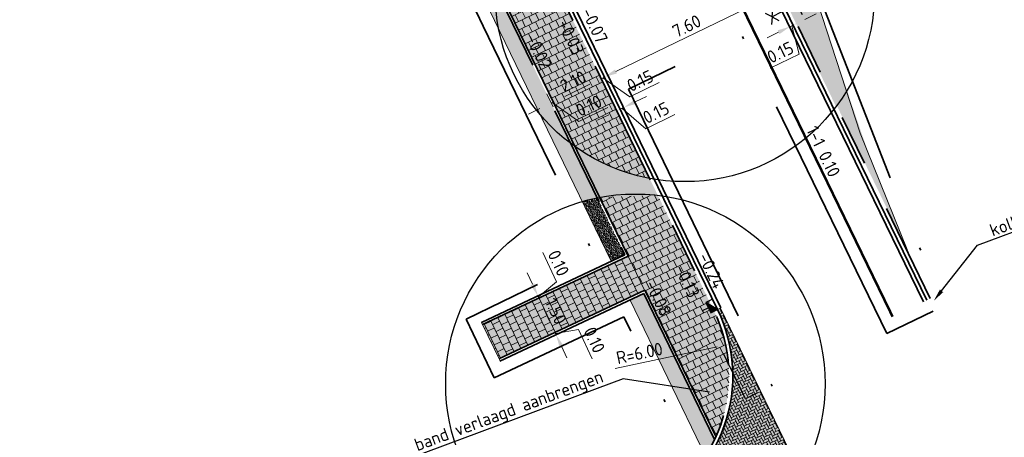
# Model space of a CAD drawing. Header units: metres. Extents: x 132493 to 134960, y 502695 to 503907.
# Tile 2 of 144: x 132514 to 132553, y 502718 to 502734. Entities that reach past the tile are written whole.
import ezdxf
from ezdxf import colors
from ezdxf.entities.mleader import LeaderData, LeaderLine
from ezdxf.enums import TextEntityAlignment as Align
from ezdxf.math import Vec2, Vec3

# ---------------------------------------------------------------- set-up
doc = ezdxf.new("R2010")
doc.units = ezdxf.units.M
for name, pattern in [('RI-HWA_KOLKAANSLUITING', [4.3, 2.5, -1.8]), ('VH-OPSLUITBAND_100X200', [16, 8, -2, 4, -2]), ('VH-TROTTOIRBAND_130-150', [15, 5, -2, 2, -2, 2, -2]), ('VW-1-1_STREEP', [2, 1, -1]), ('XX-PROJECTGRENS', [18, 12, -3, 0, -3])]:
    doc.linetypes.add(name, pattern=pattern)
doc.layers.get('Defpoints').update_dxf_attribs({"color": 3})
for name, color, linetype, lineweight, plot in [('ARC-hoev-bss-kf-ev-grijs-nieuw', 253, 'Continuous', 18, False), ('ARC-hoev-btt-300x300x45-grijs-nieuw', 8, 'Continuous', 18, False), ('ARC-hoev-gras zaaien', 73, 'Continuous', 35, False)]:
    doc.layers.add(name, color=color, linetype=linetype, lineweight=lineweight, plot=plot)
for name, color, linetype, lineweight in [('N-WE-AM-M-200', 7, 'Continuous', 18), ('N-WE-GR-GRAS-A-200', 81, 'Continuous', 18), ('N-WE-IE-MEUBILAIR_WEGMEUBILAIR-S', 7, 'Continuous', 25), ('N-WE-KG-GRENS_WERKGRENS-G', 5, 'XX-PROJECTGRENS', 35), ('N-WE-RI-HWA_KOLKAANSLUITING_PVC_125-G', 160, 'RI-HWA_KOLKAANSLUITING', 25), ('N-WE-RI-KOLK-S', 150, 'Continuous', 25), ('N-WE-VH-GOOT_TEGEL-G', 170, 'Continuous', 35), ('N-WE-VH-KANTOPSLUITING_OPSLUITBAND_100X200-G', 150, 'VH-OPSLUITBAND_100X200', 35), ('N-WE-VH-KANTOPSLUITING_TROTTOIRBAND_130 150-G', 210, 'VH-TROTTOIRBAND_130-150', 35), ('N-WE-VH-KANTOPSLUITING_VOORKANTBAND-G', 7, 'Continuous', 35), ('N-WE-VH-KANTVERHARDING-G', 2, 'Continuous', 18), ('N-WE-VH-VERHARDING_TEGEL-A-200-dik 45', 251, 'Continuous', 18), ('N-WE-VW-MARKERING-T25', 7, 'Continuous', 25), ('N-WE-VW-MARKERING_LANGS_STREEP_11_010-G', 7, 'VW-1-1_STREEP', 13), ('N02-WE-VH-VERHARDING_BETONSTRAATSTEEN_ELLEBOOG-A', 251, 'Continuous', 18), ('X-XX-AL-AANPIJLING-T25', 7, 'Continuous', 25), ('X-XX-AL-DETAIL1-M', 7, 'Continuous', 18), ('X-XX-AL-DETAIL1-T25', 7, 'Continuous', 25)]:
    doc.layers.add(name, color=color, linetype=linetype, lineweight=lineweight)
doc.styles.add('NLCS-ISO', font='NLCS-ISO.ttf')
doc.styles.add('NLCS-ISO-M200-T25', font='NLCS-ISO.ttf', dxfattribs={"height": 0.5})
doc.dimstyles.new('NLCS-M200-T25-PIJL_L2_H1', dxfattribs={"dimscale": 0.2, "dimtxt": 2.5, "dimasz": 2.5, "dimexe": 2, "dimexo": 2, "dimgap": 0.7, "dimtad": 1, "dimzin": 0, "dimdsep": 46, "dimtxsty": 'NLCS-ISO-M200-T25', "dimcen": 0, "dimdle": 2, "dimclrd": 256, "dimclre": 256, "dimclrt": 256, "dimadec": 1, "dimazin": 0, "dimtfac": 1, "dimtdec": 3, "dimtofl": 0, "dimtmove": 0, "dimatfit": 3, "dimfxl": 2, "dimfxlon": 1, "dimtfillclr": 256, "dimtolj": 1, "dimtzin": 0, "dimlwd": -1, "dimlwe": -1, "dimarcsym": 0})

# ---------------------------------------------------------------- blocks, each defined once
blk = doc.blocks.new('*D214')
at = {"layer": 'Defpoints', "color": 0, "transparency": 16777216}
for p in [(132535.7083124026, 502735.6595306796), (132544.2902640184, 502735.3874138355), (132544.4949701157, 502734.9661336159)]:
    blk.add_point(p, dxfattribs=at)
at = {"layer": 'X-XX-AL-DETAIL1-M', "transparency": 16777216}
for p, q in [((132544.3201502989, 502735.3259085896), (132544.1154442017, 502735.7471888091)), ((132537.9042582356, 502732.2843620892), (132543.8405453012, 502735.1688890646)), ((132537.2797197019, 502732.425612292), (132537.6293593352, 502731.7060623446))]:
    blk.add_line(p, q, dxfattribs=at)
for points in [[(132543.8041245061, 502735.243842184), (132543.8769660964, 502735.0939359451), (132544.2902640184, 502735.3874138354)], [(132537.8678374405, 502732.3593152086), (132537.9406790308, 502732.2094089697), (132537.4545395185, 502732.0658373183)]]:
    blk.add_solid(points, dxfattribs=at)
at = {"layer": 'X-XX-AL-DETAIL1-M', "transparency": 16777216, "insert": (132540.7019524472, 502734.0774061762), "char_height": 0.5, "attachment_point": 5, "rotation": 25.91578127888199, "style": 'NLCS-ISO-M200-T25'}
blk.add_mtext('\\A1;7.60', dxfattribs=at)
blk = doc.blocks.new('N-SIE-WEG_LICHTMAST_1UITHOUDER-SO')
h = blk.add_hatch(color=256)
edge = h.paths.add_edge_path()
edge.add_arc((-0.0004327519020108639, 6.571428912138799e-05), 1.500000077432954, 0, 360)
for p, q in [((0, -2.420000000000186), (0, 2.330000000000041)), ((-5.500000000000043, 0), (-6.338789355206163, 1.24355635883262)), ((-5.500000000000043, 0), (-6.338789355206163, -1.24355635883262)), ((-5.500000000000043, 0), (-4.661210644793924, 1.24355635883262)), ((-1.499999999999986, 0), (-5.500000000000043, 0)), ((-5.500000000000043, 0), (-4.661210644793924, -1.24355635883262)), ((0, 0), (-1.494999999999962, 0)), ((0, 0), (2.515000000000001, 0))]:
    blk.add_line(p, q)
blk.add_circle((-0.0004327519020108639, 6.571428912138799e-05), 1.500000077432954)
at = {"style": 'NLCS-ISO'}
blk.add_attdef('TYPE', text='', height=1.8, dxfattribs=at).set_placement((0, 2.330000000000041), align=Align.BOTTOM_CENTER)
blk = doc.blocks.new('N-SRI-KOLK_TROTTOIR-SO')
blk.add_hatch(color=256).paths.add_polyline_path([(1.125000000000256, 1.499999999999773), (-1.124999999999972, 1.499999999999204), (-1.124999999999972, 5.684341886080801e-13)])
blk.add_line((-1.124999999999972, 0), (1.124999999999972, 1.499999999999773))
at = {"flags": 128}
blk.add_lwpolyline([(-1.124999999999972, 0), (1.124999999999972, 0), (1.124999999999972, 1.499999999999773), (-1.124999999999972, 1.499999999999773)], close=True, dxfattribs=at)
blk = doc.blocks.new('*D454')
at = {"layer": 'Defpoints', "color": 0, "transparency": 16777216}
for p in [(132542.3919569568, 502721.5064904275), (132536.5248447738, 502720.2507059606)]:
    blk.add_point(p, dxfattribs=at)
at = {"layer": 'N-WE-AM-M-200', "transparency": 16777216}
blk.add_line((132537.8750425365, 502720.5396994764), (132541.9030309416, 502721.4018417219), dxfattribs=at)
blk.add_solid([(132541.8855894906, 502721.4833293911), (132541.9204723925, 502721.3203540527), (132542.3919569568, 502721.5064904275)], dxfattribs=at)
at = {"layer": 'N-WE-AM-M-200', "transparency": 16777216, "insert": (132538.8348289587, 502721.1439635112), "char_height": 0.5, "attachment_point": 5, "rotation": 12.081181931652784, "style": 'NLCS-ISO-M200-T25'}
blk.add_mtext('\\A1;R=6.00', dxfattribs=at)
blk = doc.blocks.new('*D455')
at = {"layer": 'Defpoints', "color": 0, "transparency": 16777216}
for p in [(132534.2471277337, 502733.5184557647), (132537.3221680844, 502731.9950440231), (132537.5268741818, 502731.5737638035)]:
    blk.add_point(p, dxfattribs=at)
at = {"layer": 'X-XX-AL-DETAIL1-M', "transparency": 16777216}
for p, q in [((132537.352054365, 502731.9335387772), (132537.1473482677, 502732.3548189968)), ((132535.8830681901, 502731.2957647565), (132536.8724493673, 502731.7765192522)), ((132535.2585296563, 502731.4370149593), (132535.6081692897, 502730.7174650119))]:
    blk.add_line(p, q, dxfattribs=at)
for points in [[(132536.8360285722, 502731.8514723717), (132536.9088701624, 502731.7015661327), (132537.3221680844, 502731.9950440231)], [(132535.8466473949, 502731.370717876), (132535.9194889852, 502731.220811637), (132535.433349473, 502731.0772399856)]]:
    blk.add_solid(points, dxfattribs=at)
at = {"layer": 'X-XX-AL-DETAIL1-M', "transparency": 16777216, "insert": (132536.2073094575, 502731.8869226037), "char_height": 0.5, "attachment_point": 5, "rotation": 25.91578127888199, "style": 'NLCS-ISO-M200-T25'}
blk.add_mtext('\\A1;2.10', dxfattribs=at)
blk = doc.blocks.new('*D456')
at = {"layer": 'Defpoints', "color": 0, "transparency": 16777216}
for p in [(132537.4570836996, 502732.0606014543), (132537.6617897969, 502731.6393212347), (132537.5673396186, 502731.482910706)]:
    blk.add_point(p, dxfattribs=at)
at = {"layer": 'X-XX-AL-DETAIL1-M', "transparency": 16777216}
for p, q in [((132537.3925198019, 502731.8426856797), (132537.1443700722, 502732.3533718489)), ((132537.4869699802, 502731.9990962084), (132537.2822638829, 502732.4203764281)), ((132537.9068024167, 502732.2791262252), (132538.3565211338, 502732.4976509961)), ((132537.3191898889, 502731.9935968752), (132537.4570836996, 502732.0606014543)), ((132537.3881367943, 502732.0270991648), (132538.4557344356, 502731.2819357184)), ((132536.8694711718, 502731.7750721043), (132536.4197524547, 502731.5565473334)), ((132538.4557344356, 502731.2819357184), (132539.6070143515, 502731.8413591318))]:
    blk.add_line(p, q, dxfattribs=at)
for points in [[(132537.8703816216, 502732.3540793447), (132537.9432232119, 502732.2041731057), (132537.4570836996, 502732.0606014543)], [(132536.8330503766, 502731.8500252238), (132536.9058919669, 502731.7001189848), (132537.3191898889, 502731.9935968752)]]:
    blk.add_solid(points, dxfattribs=at)
at = {"layer": 'X-XX-AL-DETAIL1-M', "transparency": 16777216, "insert": (132538.8609250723, 502731.9124280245), "char_height": 0.5, "attachment_point": 5, "rotation": 25.91578127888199, "style": 'NLCS-ISO-M200-T25'}
blk.add_mtext('\\A1;0.15', dxfattribs=at)
blk = doc.blocks.new('*D457')
at = {"layer": 'Defpoints', "color": 0, "transparency": 16777216}
for p in [(132535.4333494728, 502731.0772399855), (132535.5915554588, 502730.5228488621), (132535.63805557, 502730.655959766)]:
    blk.add_point(p, dxfattribs=at)
at = {"layer": 'X-XX-AL-DETAIL1-M', "transparency": 16777216}
for p, q in [((132535.4167356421, 502730.8826238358), (132535.1685859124, 502731.3933100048)), ((132535.4632357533, 502731.0157347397), (132535.2585296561, 502731.4370149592)), ((132535.8830681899, 502731.2957647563), (132536.332786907, 502731.5142895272)), ((132534.8936870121, 502730.8150102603), (132534.4439682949, 502730.5964854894)), ((132535.3434057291, 502731.0335350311), (132535.4333494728, 502731.0772399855)), ((132535.388377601, 502731.0553875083), (132536.4320002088, 502730.2985742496)), ((132536.4320002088, 502730.2985742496), (132537.5832801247, 502730.8579976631))]:
    blk.add_line(p, q, dxfattribs=at)
for points in [[(132535.8466473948, 502731.3707178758), (132535.9194889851, 502731.2208116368), (132535.4333494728, 502731.0772399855)], [(132534.8572662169, 502730.8899633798), (132534.9301078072, 502730.7400571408), (132535.3434057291, 502731.0335350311)]]:
    blk.add_solid(points, dxfattribs=at)
at = {"layer": 'X-XX-AL-DETAIL1-M', "transparency": 16777216, "insert": (132536.8371908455, 502730.9290665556), "char_height": 0.5, "attachment_point": 5, "rotation": 25.91578127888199, "style": 'NLCS-ISO-M200-T25'}
blk.add_mtext('\\A1;0.10', dxfattribs=at)
blk = doc.blocks.new('*D458')
at = {"layer": 'Defpoints', "color": 0, "transparency": 16777216}
for p in [(132538.2119716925, 502730.8588526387), (132538.4166777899, 502730.4375724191), (132538.3222276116, 502730.2811618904)]:
    blk.add_point(p, dxfattribs=at)
at = {"layer": 'X-XX-AL-DETAIL1-M', "transparency": 16777216}
for p, q in [((132538.2418579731, 502730.7973473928), (132538.0371518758, 502731.2186276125)), ((132538.6616904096, 502731.0773774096), (132539.1114091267, 502731.2959021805)), ((132538.1474077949, 502730.6409368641), (132537.8992580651, 502731.1516230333)), ((132538.0740778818, 502730.7918480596), (132538.2119716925, 502730.8588526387)), ((132538.1430247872, 502730.8253503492), (132539.0847011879, 502730.0189999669)), ((132537.6243591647, 502730.5733232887), (132537.1746404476, 502730.3547985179)), ((132539.0847011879, 502730.0189999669), (132540.2359811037, 502730.5784233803))]:
    blk.add_line(p, q, dxfattribs=at)
for points in [[(132537.5879383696, 502730.6482764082), (132537.6607799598, 502730.4983701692), (132538.0740778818, 502730.7918480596)], [(132538.6252696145, 502731.1523305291), (132538.6981112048, 502731.0024242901), (132538.2119716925, 502730.8588526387)]]:
    blk.add_solid(points, dxfattribs=at)
at = {"layer": 'X-XX-AL-DETAIL1-M', "transparency": 16777216, "insert": (132539.4898918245, 502730.649492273), "char_height": 0.5, "attachment_point": 5, "rotation": 25.91578127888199, "style": 'NLCS-ISO-M200-T25'}
blk.add_mtext('\\A1;0.15', dxfattribs=at)
blk = doc.blocks.new('*D459')
at = {"layer": 'Defpoints', "color": 0, "transparency": 16777216}
for p in [(132544.920366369, 502734.1185577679), (132545.0306222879, 502733.5408670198), (132545.1250724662, 502733.6972775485)]:
    blk.add_point(p, dxfattribs=at)
at = {"layer": 'X-XX-AL-DETAIL1-M', "transparency": 16777216}
for p, q in [((132544.8558024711, 502733.9006419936), (132544.6076527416, 502734.4113281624)), ((132544.9502526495, 502734.0570525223), (132544.7455465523, 502734.4783327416)), ((132545.3700850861, 502734.3370825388), (132545.8198038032, 502734.5556073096)), ((132544.7824725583, 502734.0515531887), (132544.920366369, 502734.1185577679)), ((132544.8514194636, 502734.0850554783), (132545.1498672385, 502732.9661510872)), ((132544.3327538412, 502733.8330284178), (132543.883035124, 502733.614503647)), ((132545.1498672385, 502732.9661510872), (132543.9985873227, 502732.4067276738))]:
    blk.add_line(p, q, dxfattribs=at)
for points in [[(132545.333664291, 502734.4120356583), (132545.4065058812, 502734.2621294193), (132544.920366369, 502734.1185577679)], [(132544.296333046, 502733.9079815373), (132544.3691746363, 502733.7580752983), (132544.7824725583, 502734.0515531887)]]:
    blk.add_solid(points, dxfattribs=at)
at = {"layer": 'X-XX-AL-DETAIL1-M', "transparency": 16777216, "insert": (132544.4037779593, 502733.0372199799), "char_height": 0.5, "attachment_point": 5, "rotation": 25.91578127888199, "style": 'NLCS-ISO-M200-T25'}
blk.add_mtext('\\A1;0.15', dxfattribs=at)
blk = doc.blocks.new('*D460')
at = {"layer": 'Defpoints', "color": 0, "transparency": 16777216}
for p in [(132533.9675173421, 502722.9064960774), (132535.4974158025, 502721.9620842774), (132534.5170322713, 502721.5040159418)]:
    blk.add_point(p, dxfattribs=at)
at = {"layer": 'X-XX-AL-DETAIL1-M', "transparency": 16777216}
for p, q in [((132534.4986882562, 502723.1546770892), (132535.223477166, 502723.4933229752)), ((132535.0727363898, 502722.8710069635), (132535.2857621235, 502722.4150773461)), ((132535.1350213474, 502721.7927613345), (132535.8598102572, 502722.1314072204))]:
    blk.add_line(p, q, dxfattribs=at)
for points in [[(132535.1482352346, 502722.9062825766), (132534.9972375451, 502722.8357313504), (132534.8610827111, 502723.3240000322)], [(132535.3612609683, 502722.4503529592), (132535.2102632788, 502722.379801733), (132535.4974158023, 502721.9620842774)]]:
    blk.add_solid(points, dxfattribs=at)
at = {"layer": 'X-XX-AL-DETAIL1-M', "transparency": 16777216, "insert": (132535.5325838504, 502722.8081320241), "char_height": 0.5, "attachment_point": 5, "rotation": 295.04357160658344, "style": 'NLCS-ISO-M200-T25'}
blk.add_mtext('\\A1;1.50', dxfattribs=at)
blk = doc.blocks.new('*D461')
at = {"layer": 'Defpoints', "color": 0, "transparency": 16777216}
for p in [(132535.5392645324, 502721.8712443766), (132534.601993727, 502721.5472812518), (132534.5550896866, 502721.4114046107)]:
    blk.add_point(p, dxfattribs=at)
at = {"layer": 'X-XX-AL-DETAIL1-M', "transparency": 16777216}
for p, q in [((132535.2839054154, 502722.4177782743), (132535.0722517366, 502722.870771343)), ((132535.1331646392, 502721.7954622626), (132535.8579535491, 502722.1341081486)), ((132535.1768700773, 502721.7019214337), (132535.9016589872, 502722.0405673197)), ((132535.4955590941, 502721.9647852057), (132535.5392645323, 502721.8712443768)), ((132535.5174118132, 502721.9180147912), (132536.429419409, 502722.0847768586)), ((132536.429419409, 502722.0847768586), (132536.9712528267, 502720.9251146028)), ((132535.750918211, 502721.418251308), (132535.9625718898, 502720.9652582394))]:
    blk.add_line(p, q, dxfattribs=at)
for points in [[(132535.3594042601, 502722.4530538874), (132535.2084065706, 502722.3825026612), (132535.4955590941, 502721.9647852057)], [(132535.8264170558, 502721.4535269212), (132535.6754193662, 502721.382975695), (132535.5392645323, 502721.8712443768)]]:
    blk.add_solid(points, dxfattribs=at)
at = {"layer": 'X-XX-AL-DETAIL1-M', "transparency": 16777216, "insert": (132537.0536707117, 502721.6700356), "char_height": 0.5, "attachment_point": 5, "rotation": 295.04357160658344, "style": 'NLCS-ISO-M200-T25'}
blk.add_mtext('\\A1;0.10', dxfattribs=at)
blk = doc.blocks.new('*D462')
at = {"layer": 'Defpoints', "color": 0, "transparency": 16777216}
for p in [(132533.9238119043, 502723.0000369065), (132534.8610827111, 502723.324000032), (132533.8769078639, 502722.8641602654)]:
    blk.add_point(p, dxfattribs=at)
at = {"layer": 'X-XX-AL-DETAIL1-M', "transparency": 16777216}
for p, q in [((132535.5530470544, 502723.961711), (132535.0112136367, 502725.1213732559)), ((132534.605723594, 502723.8705339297), (132534.3940699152, 502724.3235269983)), ((132534.8392299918, 502723.3707704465), (132535.5530470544, 502723.961711)), ((132534.4549828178, 502723.248217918), (132535.1797717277, 502723.586863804)), ((132534.498688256, 502723.1546770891), (132535.2234771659, 502723.4933229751)), ((132534.8173772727, 502723.4175408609), (132534.8610827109, 502723.324000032)), ((132535.0727363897, 502722.8710069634), (132535.2843900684, 502722.4180138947))]:
    blk.add_line(p, q, dxfattribs=at)
for points in [[(132534.6812224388, 502723.9058095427), (132534.5302247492, 502723.8352583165), (132534.8173772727, 502723.4175408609)], [(132535.1482352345, 502722.9062825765), (132534.9972375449, 502722.8357313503), (132534.8610827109, 502723.324000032)]]:
    blk.add_solid(points, dxfattribs=at)
at = {"layer": 'X-XX-AL-DETAIL1-M', "transparency": 16777216, "insert": (132535.6354649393, 502724.7066319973), "char_height": 0.5, "attachment_point": 5, "rotation": 295.04357160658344, "style": 'NLCS-ISO-M200-T25'}
blk.add_mtext('\\A1;0.10', dxfattribs=at)

msp = doc.modelspace()

# ---------------------------------------------------------------- hatches: boundary and pattern name
at = {"layer": 'ARC-hoev-bss-kf-ev-grijs-nieuw', "transparency": 33554636}
h = msp.add_hatch(color=256, dxfattribs=at)
h.dxf.hatch_style = 1
edge = h.paths.add_edge_path()
edge.add_arc((132536.5248447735, 502720.2507059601), 6.000000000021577, 295.5223095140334, 385.9157812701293)
edge.add_line((132541.9214693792, 502722.8730032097), (132542.0345465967, 502722.9279490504))
edge.add_line((132542.0345465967, 502722.9279490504), (132544.9511876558, 502716.9047996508))
edge.add_line((132544.9511876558, 502716.9047996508), (132539.3900804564, 502714.2496290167))
edge.add_line((132539.3900804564, 502714.2496290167), (132539.1100198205, 502714.8362004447))
at = {"layer": 'ARC-hoev-btt-300x300x45-grijs-nieuw', "transparency": 33554687}
h = msp.add_hatch(color=256, dxfattribs=at)
h.dxf.hatch_style = 1
edge = h.paths.add_edge_path()
edge.add_line((132539.034935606, 502723.6314088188), (132533.2904565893, 502720.9178921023))
edge.add_line((132533.2904565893, 502720.9178921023), (132532.6314509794, 502722.2741097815))
edge.add_line((132532.6314509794, 502722.2741097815), (132538.392699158, 502724.9869695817))
edge.add_line((132538.392699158, 502724.9869695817), (132530.1015563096, 502742.0499419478))
edge.add_arc((132528.302681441, 502741.1758428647), 1.999999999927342, 25.91578126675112, 110.4665134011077)
edge.add_line((132527.6033616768, 502743.0495962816), (132517.620876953, 502739.3082493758))
edge.add_line((132517.620876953, 502739.3082493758), (132516.8814489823, 502741.2894684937))
edge.add_line((132516.8814489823, 502741.2894684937), (132521.0091160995, 502742.8299909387))
edge.add_line((132521.0091160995, 502742.8299909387), (132522.1296723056, 502745.2427117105))
edge.add_line((132522.1296723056, 502745.2427117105), (132524.5753401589, 502746.1482454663))
edge.add_arc((132526.6064757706, 502740.6565441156), 5.85527929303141, 24.179232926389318, 110.29718797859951, ccw=False)
edge.add_line((132531.9480634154, 502743.0548220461), (132541.786553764, 502722.8074457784))
edge.add_arc((132536.524844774, 502720.2507059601), 5.849999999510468, -24.215877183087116, 25.915781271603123, ccw=False)
edge.add_line((132541.8600827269, 502717.8511776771), (132539.034935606, 502723.6314088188))
at = {"layer": 'ARC-hoev-gras zaaien', "transparency": 33554623}
h = msp.add_hatch(color=256, dxfattribs=at)
h.dxf.hatch_style = 1
edge = h.paths.add_edge_path()
edge.add_line((132529.3317177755, 502742.0877555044), (132527.4669735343, 502742.8919560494))
edge.add_line((132527.4669735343, 502742.8919560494), (132527.638327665, 502742.9559086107))
edge.add_arc((132528.302681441, 502741.1758428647), 1.899999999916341, 25.91578126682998, 110.4665134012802, ccw=False)
edge.add_line((132530.0116125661, 502742.0062369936), (132538.2585124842, 502725.0343155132))
edge.add_line((132538.2585124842, 502725.0343155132), (132537.7143916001, 502724.7780995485))
edge.add_line((132537.7143916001, 502724.7780995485), (132529.3317177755, 502742.0877555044))
h = msp.add_hatch(color=256, dxfattribs=at)
h.dxf.hatch_style = 1
h.paths.add_polyline_path([(132543.7330158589, 502741.1563208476), (132542.1111195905, 502740.3813294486), (132543.460487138, 502737.4382851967), (132549.4116170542, 502725.2429790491), (132547.8899884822, 502729.0392443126), (132544.3745586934, 502739.3364520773)])
h = msp.add_hatch(color=256, dxfattribs=at)
h.dxf.hatch_style = 1
h.paths.add_polyline_path([(132538.463875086, 502723.2363879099), (132539.0015523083, 502723.5051574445), (132541.8058297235, 502717.7340220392), (132541.4402615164, 502717.0787699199)])
at = {"layer": 'N-WE-GR-GRAS-A-200', "transparency": 33554559}
h = msp.add_hatch(dxfattribs=at)
h.set_pattern_fill('AGR-GRAS_02', color=256, scale=0.02, angle=41.18807900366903, pattern_type=2)
h.set_pattern_definition([(19.88062735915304, (198034.4869236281, -11228.46656683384), (0.1200683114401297, 0.256092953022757), [0.04999999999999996, -0.1499999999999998]), (19.88062735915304, (198034.5495605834, -11228.31631167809), (0.1200683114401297, 0.256092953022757), [0.04999999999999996, -0.1499999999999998]), (109.880627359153, (198034.4819273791, -11228.39393738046), (-0.256092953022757, 0.1200683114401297), [0.05, -0.15]), (109.880627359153, (198034.5333553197, -11228.30090423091), (-0.256092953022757, 0.1200683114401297), [0.05, -0.15]), (64.88062735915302, (198034.47693113, -11228.32130792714), (-0.06801232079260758, 0.1880806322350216), [0.05000000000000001, -0.2328427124]), (154.880627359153, (198034.5903679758, -11228.42916005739), (-0.1880806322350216, -0.06801232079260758), [0.04999999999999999, -0.2328427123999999]), (46.44567855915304, (198034.5135400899, -11228.39313956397), (0.1880806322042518, 0.06801232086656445), [0.04999999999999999, -0.3972135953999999]), (46.44567855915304, (198034.5641702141, -11228.26849370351), (0.1880806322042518, 0.06801232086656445), [0.04999999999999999, -0.3972135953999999]), (83.3155761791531, (198034.6185800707, -11228.41895820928), (-0.0680123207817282, 0.1880806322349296), [0.05, -0.3972135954]), (83.3155761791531, (198034.5033382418, -11228.36492746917), (-0.0680123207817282, 0.1880806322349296), [0.05, -0.3972135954]), (83.3155761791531, (198034.5861695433, -11228.38814331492), (-0.0680123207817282, 0.1880806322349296), [0.05, -0.3972135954]), (136.4456785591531, (198034.4495168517, -11228.3631224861), (-0.06801232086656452, 0.1880806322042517), [0.05, -0.3972135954]), (173.315576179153, (198034.5143379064, -11228.42475227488), (-0.1880806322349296, -0.06801232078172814), [0.04999999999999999, -0.3972135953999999])])
edge = h.paths.add_edge_path()
edge.add_arc((132540.6288843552, 502735.425798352), 7.499999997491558, 322.8300041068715, 328.5115518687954)
edge.add_line((132547.0244755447, 502731.5083485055), (132545.6838115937, 502735.6203826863))
edge.add_line((132545.6838115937, 502735.6203826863), (132543.7330158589, 502741.1563208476))
edge.add_line((132543.7330158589, 502741.1563208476), (132542.1111195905, 502740.3813294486))
edge.add_arc((132551.4269489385, 502743.5809893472), 9.849999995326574, 198.9557950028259, 205.9157812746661)
edge.add_line((132542.5674902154, 502739.2760513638), (132546.6052324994, 502730.8944340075))
h = msp.add_hatch(dxfattribs=at)
h.set_pattern_fill('AGR-GRAS_02', color=256, scale=0.02, angle=41.18807900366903, pattern_type=2)
h.set_pattern_definition([(19.88062735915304, (198028.3107415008, -11234.84295059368), (0.1200683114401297, 0.256092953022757), [0.04999999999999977, -0.1499999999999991]), (19.88062735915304, (198028.373378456, -11234.69269543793), (0.1200683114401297, 0.256092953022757), [0.04999999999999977, -0.1499999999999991]), (109.880627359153, (198028.3057452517, -11234.7703211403), (-0.256092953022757, 0.1200683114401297), [0.05, -0.15]), (109.880627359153, (198028.3571731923, -11234.67728799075), (-0.256092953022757, 0.1200683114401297), [0.05, -0.15]), (64.88062735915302, (198028.3007490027, -11234.69769168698), (-0.06801232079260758, 0.1880806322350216), [0.05000000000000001, -0.2328427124]), (154.880627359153, (198028.4141858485, -11234.80554381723), (-0.1880806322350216, -0.06801232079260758), [0.04999999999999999, -0.2328427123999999]), (46.44567855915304, (198028.3373579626, -11234.7695233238), (0.1880806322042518, 0.06801232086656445), [0.04999999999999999, -0.3972135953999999]), (46.44567855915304, (198028.3879880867, -11234.64487746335), (0.1880806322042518, 0.06801232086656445), [0.04999999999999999, -0.3972135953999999]), (83.3155761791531, (198028.4423979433, -11234.79534196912), (-0.0680123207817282, 0.1880806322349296), [0.05, -0.3972135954]), (83.3155761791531, (198028.3271561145, -11234.74131122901), (-0.0680123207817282, 0.1880806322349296), [0.05, -0.3972135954]), (83.3155761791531, (198028.409987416, -11234.76452707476), (-0.0680123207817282, 0.1880806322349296), [0.05, -0.3972135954]), (136.4456785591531, (198028.2733347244, -11234.73950624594), (-0.06801232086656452, 0.1880806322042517), [0.05, -0.3972135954]), (173.315576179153, (198028.3381557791, -11234.80113603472), (-0.1880806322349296, -0.06801232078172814), [0.04999999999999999, -0.3972135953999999])])
edge = h.paths.add_edge_path()
edge.add_arc((132540.6288843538, 502735.4257983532), 7.500000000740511, 178.7654806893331, 191.4273428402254, ccw=False)
edge.add_line((132533.1306252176, 502735.5873840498), (132536.1221829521, 502729.4308302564))
edge.add_arc((132540.6288843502, 502735.4257983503), 7.499999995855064, 220.2523658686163, 233.06608185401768, ccw=False)
edge.add_line((132534.9048409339, 502730.5796321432), (132533.2775588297, 502733.9398599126))
h = msp.add_hatch(dxfattribs=at)
h.set_pattern_fill('AGR-GRAS_02', color=256, scale=0.02, angle=41.18807900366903, pattern_type=2)
h.set_pattern_definition([(19.88062735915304, (198029.0394249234, -11241.45703115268), (0.1200683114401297, 0.256092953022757), [0.04999999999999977, -0.1499999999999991]), (19.88062735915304, (198029.1020618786, -11241.30677599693), (0.1200683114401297, 0.256092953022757), [0.04999999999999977, -0.1499999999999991]), (109.880627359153, (198029.0344286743, -11241.3844016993), (-0.256092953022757, 0.1200683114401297), [0.05, -0.15]), (109.880627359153, (198029.0858566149, -11241.29136854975), (-0.256092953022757, 0.1200683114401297), [0.05, -0.15]), (64.88062735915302, (198029.0294324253, -11241.31177224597), (-0.06801232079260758, 0.1880806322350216), [0.05000000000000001, -0.2328427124]), (154.880627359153, (198029.1428692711, -11241.41962437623), (-0.1880806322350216, -0.06801232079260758), [0.04999999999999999, -0.2328427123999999]), (46.44567855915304, (198029.0660413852, -11241.3836038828), (0.1880806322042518, 0.06801232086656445), [0.04999999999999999, -0.3972135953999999]), (46.44567855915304, (198029.1166715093, -11241.25895802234), (0.1880806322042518, 0.06801232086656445), [0.04999999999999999, -0.3972135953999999]), (83.3155761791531, (198029.1710813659, -11241.40942252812), (-0.0680123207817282, 0.1880806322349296), [0.05, -0.3972135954]), (83.3155761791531, (198029.0558395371, -11241.35539178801), (-0.0680123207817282, 0.1880806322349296), [0.05, -0.3972135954]), (83.3155761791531, (198029.1386708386, -11241.37860763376), (-0.0680123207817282, 0.1880806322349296), [0.05, -0.3972135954]), (136.4456785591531, (198029.0020181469, -11241.35358680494), (-0.06801232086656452, 0.1880806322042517), [0.05, -0.3972135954]), (173.315576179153, (198029.0668392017, -11241.41521659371), (-0.1880806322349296, -0.06801232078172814), [0.04999999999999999, -0.3972135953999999])])
h.paths.add_polyline_path([(132536.5709272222, 502727.1372401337), (132537.1650036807, 502727.2847303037), (132538.2585124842, 502725.0343155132), (132537.7143916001, 502724.7780995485)])
h = msp.add_hatch(dxfattribs=at)
h.set_pattern_fill('AGR-GRAS_02', color=256, scale=0.02, angle=41.18807900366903, pattern_type=2)
h.set_pattern_definition([(19.88062735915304, (198033.3018998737, -11247.18993670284), (0.1200683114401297, 0.256092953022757), [0.04999999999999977, -0.1499999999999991]), (19.88062735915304, (198033.3645368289, -11247.03968154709), (0.1200683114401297, 0.256092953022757), [0.04999999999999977, -0.1499999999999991]), (109.880627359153, (198033.2969036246, -11247.11730724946), (-0.256092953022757, 0.1200683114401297), [0.05, -0.15]), (109.880627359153, (198033.3483315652, -11247.02427409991), (-0.256092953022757, 0.1200683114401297), [0.05, -0.15]), (64.88062735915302, (198033.2919073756, -11247.04467779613), (-0.06801232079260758, 0.1880806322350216), [0.05000000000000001, -0.2328427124]), (154.880627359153, (198033.4053442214, -11247.15252992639), (-0.1880806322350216, -0.06801232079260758), [0.04999999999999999, -0.2328427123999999]), (46.44567855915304, (198033.3285163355, -11247.11650943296), (0.1880806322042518, 0.06801232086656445), [0.04999999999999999, -0.3972135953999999]), (46.44567855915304, (198033.3791464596, -11246.9918635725), (0.1880806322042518, 0.06801232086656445), [0.04999999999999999, -0.3972135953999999]), (83.3155761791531, (198033.4335563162, -11247.14232807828), (-0.0680123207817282, 0.1880806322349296), [0.05, -0.3972135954]), (83.3155761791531, (198033.3183144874, -11247.08829733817), (-0.0680123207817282, 0.1880806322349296), [0.05, -0.3972135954]), (83.3155761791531, (198033.4011457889, -11247.11151318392), (-0.0680123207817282, 0.1880806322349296), [0.05, -0.3972135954]), (136.4456785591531, (198033.2644930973, -11247.0864923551), (-0.06801232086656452, 0.1880806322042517), [0.05, -0.3972135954]), (173.315576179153, (198033.329314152, -11247.14812214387), (-0.1880806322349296, -0.06801232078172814), [0.04999999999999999, -0.3972135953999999])])
edge = h.paths.add_edge_path()
edge.add_line((132538.463875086, 502723.2363879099), (132539.0015523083, 502723.5051574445))
edge.add_line((132539.0015523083, 502723.5051574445), (132541.8058297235, 502717.7340220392))
edge.add_arc((132536.5248447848, 502720.2507059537), 5.84999998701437, 327.1657018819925, 334.51959566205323, ccw=False)
edge.add_line((132541.4402615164, 502717.0787699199), (132538.463875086, 502723.2363879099))
at = {"layer": 'N-WE-VH-VERHARDING_TEGEL-A-200-dik 45', "transparency": 33554559}
h = msp.add_hatch(dxfattribs=at)
h.set_pattern_fill('AVH-TEGEL_300X300_HALFST', color=256, angle=295.915781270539, pattern_type=2)
h.set_pattern_definition([(295.915781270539, (132533.9742531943, 502738.8849722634), (0.2660304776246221, -0.2042737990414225), [0.3, -0.3]), (25.91578127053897, (132533.9742531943, 502738.8849722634), (-0.1311148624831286, 0.2698312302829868), [])])
edge = h.paths.add_edge_path()
edge.add_line((132533.9742531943, 502738.8849722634), (132539.235597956, 502728.0563510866))
edge.add_arc((132540.6288843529, 502735.4257983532), 7.499999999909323, 234.69525643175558, 259.2938830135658, ccw=False)
edge.add_line((132536.2944454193, 502729.3051252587), (132533.1382502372, 502735.8004989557))
edge.add_arc((132540.6288843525, 502735.4257983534), 7.499999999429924, 152.5339342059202, 177.1363061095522, ccw=False)
h = msp.add_hatch(dxfattribs=at)
h.set_pattern_fill('AVH-TEGEL_300X300_HALFST', color=256, angle=295.915781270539, pattern_type=2)
h.set_pattern_definition([(295.915781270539, (0, 0), (0.2660304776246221, -0.2042737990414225), [0.3, -0.3]), (25.91578127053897, (0, 0), (-0.1311148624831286, 0.2698312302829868), [])])
edge = h.paths.add_edge_path()
edge.add_line((132539.5621561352, 502727.3852025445), (132541.786553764, 502722.8074457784))
edge.add_arc((132536.5248447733, 502720.2507059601), 5.85000000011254, -24.21587718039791, 25.915781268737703, ccw=False)
edge.add_line((132541.8600827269, 502717.8511776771), (132537.2664186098, 502727.3048278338))
edge.add_line((132537.2664186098, 502727.3048278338), (132539.5621561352, 502727.3852025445))
h = msp.add_hatch(dxfattribs=at)
h.set_pattern_fill('AVH-TEGEL_300X300_HALFST', color=256, angle=205.3941286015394, pattern_type=2)
h.set_pattern_definition([(205.3941286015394, (132538.392699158, 502724.9869695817), (-0.2066873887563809, -0.2641596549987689), [0.2999999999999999, -0.2999999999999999]), (295.3941286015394, (132538.392699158, 502724.9869695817), (0.2710137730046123, 0.1286527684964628), [])])
h.paths.add_polyline_path([(132532.6314509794, 502722.2741097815), (132538.392699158, 502724.9869695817), (132539.0483225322, 502723.6377124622), (132533.2870743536, 502720.9248526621)])
at = {"layer": 'N02-WE-VH-VERHARDING_BETONSTRAATSTEEN_ELLEBOOG-A', "transparency": 33554559}
h = msp.add_hatch(dxfattribs=at)
h.set_pattern_fill('AVH-BSS_KEIFORMAAT_ELLEBOOG-SO', color=256, angle=25.7914332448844, pattern_type=2)
h.set_pattern_definition([(25.7914332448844, (0, 0), (0.04885517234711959, 0.1402254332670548), [0.315, -0.105]), (295.7914332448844, (-0.0913702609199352, 0.1890806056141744), (0.04885517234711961, 0.1402254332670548), [0.315, -0.105])])
edge = h.paths.add_edge_path()
edge.add_arc((132536.5248447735, 502720.2507059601), 6.00000000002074, 295.5223095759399, 385.915781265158)
edge.add_line((132541.9214693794, 502722.8730032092), (132542.0349552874, 502722.9281476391))
edge.add_line((132542.0349552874, 502722.9281476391), (132544.951224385, 502716.9048171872))
edge.add_line((132544.951224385, 502716.9048171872), (132539.3900804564, 502714.2496290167))
edge.add_line((132539.3900804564, 502714.2496290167), (132539.1100198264, 502714.8362004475))

# ---------------------------------------------------------------- linework, layer by layer
at = {"layer": 'Defpoints'}
for centre in [(132540.6288843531, 502735.4257983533), (132538.6736092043, 502719.9380229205)]:
    msp.add_circle(centre, 7.5, dxfattribs=at)
at = {"layer": 'N-WE-KG-GRENS_WERKGRENS-G', "flags": 128}
msp.add_lwpolyline([(132714.2253158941, 502831.3904483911), (132712.7400949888, 502830.0161407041), (132714.1731425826, 502827.1052403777), (132719.4251604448, 502816.1866046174), (132713.9174027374, 502811.8229371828, 0.04161843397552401), (132718.6427681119, 502809.6287933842, 0.09745513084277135), (132725.8804583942, 502809.0646027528), (132725.8125626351, 502804.7527027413), (132725.6099385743, 502797.8086237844), (132725.1053925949, 502797.8233461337, -0.135959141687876), (132716.3704461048, 502797.1749889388), (132711.3572987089, 502798.4330373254), (132706.3933053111, 502799.6787505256), (132700.2689487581, 502800.2533693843, -0.009927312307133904), (132677.6423638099, 502796.2204368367), (132632.4775441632, 502780.0411305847), (132631.3302142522, 502779.1512723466), (132632.0502299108, 502777.5865491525), (132622.168617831, 502772.6569421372), (132620.9717571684, 502775.0561014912), (132620.4519287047, 502775.3022731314), (132554.7125988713, 502749.9192737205), (132553.5520077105, 502749.2593933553), (132548.0520104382, 502747.4137700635), (132545.8161554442, 502745.8969879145), (132546.8223194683, 502744.5961167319), (132545.4636435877, 502743.7122677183), (132548.2703150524, 502740.2041546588), (132546.1977120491, 502738.5524976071), (132547.2734198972, 502736.3736973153), (132545.773115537, 502735.6868012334), (132549.5112197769, 502726.1300581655), (132550.9953625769, 502723.075728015), (132548.6114247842, 502721.9184287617), (132542.8630033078, 502733.748541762), (132538.4003322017, 502731.5800659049), (132545.6203605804, 502716.6702314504), (132539.1543029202, 502713.582988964), (132538.3787504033, 502715.2073406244), (132538.8299591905, 502715.4227718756, 0.1258055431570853), (132540.8642619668, 502717.121495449), (132538.2229633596, 502722.5858758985), (132533.0917598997, 502720.1696919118), (132531.9897855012, 502722.4959291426), (132537.06849646, 502724.96466485), (132534.5651297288, 502730.1339482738), (132532.6554730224, 502734.0772605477), (132529.4452623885, 502740.761434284, 0.3885101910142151), (132526.4405938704, 502741.9752038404), (132517.3612774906, 502738.5866334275), (132516.3409391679, 502741.2473833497), (132514.3343546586, 502748.3721289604), (132518.7602017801, 502750.017851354), (132518.7078413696, 502750.1586643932), (132537.4658066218, 502757.1237498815), (132545.2267770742, 502760.1067389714), (132545.3430136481, 502759.9905023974), (132617.2179337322, 502787.5652962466, 0.0530358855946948), (132670.1520954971, 502814.1423324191), (132672.3265500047, 502817.6322222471), (132670.7549624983, 502818.6114352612), (132672.1943896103, 502820.9216431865), (132670.4513079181, 502822.0267407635), (132673.8028653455, 502827.2857703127), (132676.7105516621, 502830.3663762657), (132678.6356808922, 502831.8345226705), (132679.3636294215, 502829.7175962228), (132686.5403633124, 502831.996473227), (132685.8887513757, 502832.7922795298), (132687.7843656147, 502834.3444221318), (132685.8924956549, 502836.654941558, -0.03363462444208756), (132681.7567952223, 502842.4619635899), (132688.1466029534, 502846.9156222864), (132694.4953659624, 502837.8068472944)], format="xyb", dxfattribs=at)
at = {"layer": 'N-WE-RI-HWA_KOLKAANSLUITING_PVC_125-G', "flags": 128}
msp.add_lwpolyline([(132543.4798107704, 502719.568788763), (132543.0233236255, 502719.3469751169), (132541.3284426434, 502722.8349993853), (132541.5533020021, 502722.9442617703)], dxfattribs=at)
at = {"layer": 'N-WE-VH-GOOT_TEGEL-G', "flags": 128}
for points in [[(132542.9507601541, 502737.8008700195), (132550.0568592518, 502723.1766891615)], [(132542.0563849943, 502722.9385606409), (132536.3639354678, 502734.6534847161)]]:
    msp.add_lwpolyline(points, dxfattribs=at)
at = {"layer": 'N-WE-VH-KANTOPSLUITING_OPSLUITBAND_100X200-G', "flags": 128}
msp.add_lwpolyline([(132517.6507007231, 502739.2283397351), (132527.638327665, 502742.9559086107, -0.3866236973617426), (132530.0116125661, 502742.0062369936), (132538.2585124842, 502725.0343155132)], format="xyb", dxfattribs=at)
for points in [[(132532.5888496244, 502722.3645814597), (132538.2585124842, 502725.0343155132)], [(132533.3130726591, 502720.8265629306), (132539.0015523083, 502723.5051574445)], [(132539.0015523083, 502723.5051574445), (132541.8058297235, 502717.7340220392)]]:
    msp.add_lwpolyline(points, dxfattribs=at)
at = {"layer": 'N-WE-VH-KANTOPSLUITING_TROTTOIRBAND_130 150-G', "flags": 128}
for points in [[(132539.0453904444, 502714.9715630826, 0.4162264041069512), (132541.786553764, 502722.8074457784), (132532.2438129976, 502742.4461765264)], [(132542.1111195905, 502740.3813294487, 0.03037800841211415), (132542.5674902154, 502739.2760513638), (132550.3266904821, 502723.307804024)]]:
    msp.add_lwpolyline(points, format="xyb", dxfattribs=at)
at = {"layer": 'N-WE-VH-KANTOPSLUITING_VOORKANTBAND-G', "flags": 128}
for points in [[(132547.839253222, 502752.9152509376, 0.4394436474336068), (132542.4325746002, 502739.2104939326), (132550.191774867, 502723.2422465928)], [(132539.1100198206, 502714.8362004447, 0.4162264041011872), (132541.9214693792, 502722.8730032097), (132532.003222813, 502743.284515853, 0.3858769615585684), (132524.5232566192, 502746.2889128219), (132522.0196521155, 502745.3619274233)], [(132517.6157347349, 502739.322027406), (132527.6033616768, 502743.0495962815, -0.3866236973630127), (132530.1015563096, 502742.0499419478), (132538.392699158, 502724.9869695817)]]:
    msp.add_lwpolyline(points, format="xyb", dxfattribs=at)
for points in [[(132532.6314509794, 502722.2741097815), (132538.3926991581, 502724.9869695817)], [(132533.2704713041, 502720.9170346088), (132539.0483225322, 502723.6377124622)], [(132539.0483225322, 502723.6377124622), (132541.8600827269, 502717.8511776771)]]:
    msp.add_lwpolyline(points, dxfattribs=at)
at = {"layer": 'N-WE-VH-KANTVERHARDING-G', "flags": 128}
for points in [[(132527.4669735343, 502742.8919560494), (132529.3317177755, 502742.0877555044), (132537.7143915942, 502724.7780995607)], [(132549.4116170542, 502725.2429790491), (132547.5655623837, 502729.8486452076), (132545.6772365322, 502735.6411372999), (132543.7330158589, 502741.1563208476)], [(132541.4402615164, 502717.0787699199), (132538.4638750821, 502723.2363879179)], [(132539.0453904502, 502714.9715630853), (132539.3900804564, 502714.2496290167), (132544.951224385, 502716.9048171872), (132542.0345465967, 502722.9279490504)], [(132542.0563849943, 502722.9385606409), (132541.9214693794, 502722.8730032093)], [(132532.5877427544, 502722.3640602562), (132533.3394921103, 502720.8169781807)]]:
    msp.add_lwpolyline(points, dxfattribs=at)
at = {"layer": 'N-WE-VW-MARKERING_LANGS_STREEP_11_010-G', "ltscale": 4, "const_width": 0.1, "flags": 128}
msp.add_lwpolyline([(132541.9825773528, 502736.7044722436), (132548.8426187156, 502722.5866722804)], dxfattribs=at)

# ---------------------------------------------------------------- block references
at = {"layer": 'N-WE-IE-MEUBILAIR_WEGMEUBILAIR-S'}
ref = msp.add_blockref('N-SIE-WEG_LICHTMAST_1UITHOUDER-SO', (132545.0526931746, 502734.9503026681), dxfattribs=dict(at, xscale=0.2000000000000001, yscale=0.2000000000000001, zscale=0.2000000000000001, rotation=27.9306825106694))
ref.add_attrib('TYPE', 'LM', dxfattribs={"layer": '0', "height": 0.3600000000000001, "rotation": 27.93068251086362, "style": 'NLCS-ISO'}).set_placement((132545.5024226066, 502735.459321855), align=Align.BOTTOM_CENTER)
at = {"layer": 'N-WE-RI-KOLK-S', "xscale": 0.1999999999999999, "yscale": 0.1999999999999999, "zscale": 0.1999999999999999, "rotation": 115.9157812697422}
msp.add_blockref('N-SRI-KOLK_TROTTOIR-SO', (132541.8231332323, 502723.0753766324), dxfattribs=at)

# ---------------------------------------------------------------- texts
at = {"layer": 'N-WE-VW-MARKERING-T25', "insert": (132545.8627314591, 502730.1917152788), "char_height": 0.4999999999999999, "attachment_point": 1, "rotation": 295.8963837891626, "style": 'NLCS-ISO-M200-T25'}
msp.add_mtext_dynamic_manual_height_columns('1-1 0.10', width=3.640096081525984, gutter_width=2.499999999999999, heights=[0], dxfattribs=at)
at = {"layer": 'X-XX-AL-DETAIL1-T25', "char_height": 0.4999999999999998, "attachment_point": 1, "rotation": 295.8707760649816, "style": 'NLCS-ISO-M200-T25'}
for s, insert in [('-0.07', (132536.9727255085, 502734.8581622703)), ('+0.03', (132536.0377968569, 502734.4029819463)), ('-0.02', (132534.7626731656, 502733.8313776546)), ('-0.24', (132541.5819786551, 502725.1816378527)), ('-0.13', (132540.6470500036, 502724.7264575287)), ('-0.08', (132539.4848258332, 502724.0980098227))]:
    msp.add_mtext_dynamic_manual_height_columns(s, width=2.253737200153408, gutter_width=2.499999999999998, heights=[0], dxfattribs=dict(at, insert=insert))

# ---------------------------------------------------------------- dimensions: what is measured, and where the dimension line sits
at = {"layer": 'N-WE-AM-M-200'}
dim = msp.add_radius_dim(center=(132536.5248447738, 502720.2507059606), mpoint=(132542.3919569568, 502721.5064904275), dimstyle='NLCS-M200-T25-PIJL_L2_H1', override={"dimpost": 'R=<>'}, dxfattribs=at)
dim.commit()
dim.dimension.update_dxf_attribs({"geometry": '*D454', "text_midpoint": (132538.9164549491, 502720.7626012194), "dimtype": 164})
at = {"layer": 'X-XX-AL-DETAIL1-M'}
for base, p1, p2, angle, picture, middle in [((132544.2902640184, 502735.3874138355), (132535.7083124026, 502735.6595306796), (132544.4949701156, 502734.9661336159), 25.91578127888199, '*D214', (132540.7019524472, 502734.0774061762)), ((132537.3221680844, 502731.9950440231), (132534.2471277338, 502733.5184557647), (132537.5268741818, 502731.5737638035), 25.91578127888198, '*D455', (132536.2073094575, 502731.8869226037)), ((132535.4974158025, 502721.9620842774), (132533.9675173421, 502722.9064960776), (132534.5170322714, 502721.5040159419), 295.0435716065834, '*D460', (132535.5325838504, 502722.8081320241))]:
    dim = msp.add_linear_dim(base=base, p1=p1, p2=p2, angle=angle, dimstyle='NLCS-M200-T25-PIJL_L2_H1', dxfattribs=at)
    dim.commit()
    dim.dimension.update_dxf_attribs({"geometry": picture, "text_midpoint": middle})
for base, p1, p2, angle, picture, middle in [((132544.920366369, 502734.1185577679), (132545.0306222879, 502733.5408670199), (132545.1250724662, 502733.6972775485), 25.91578127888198, '*D459', (132545.0239459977, 502732.9049641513)), ((132537.4570836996, 502732.0606014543), (132537.5673396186, 502731.482910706), (132537.6617897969, 502731.6393212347), 25.91578127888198, '*D456', (132538.5816556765, 502731.3431226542)), ((132535.4333494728, 502731.0772399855), (132535.5915554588, 502730.5228488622), (132535.63805557, 502730.655959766), 25.91578127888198, '*D457', (132536.5579214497, 502730.3597611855)), ((132538.2119716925, 502730.8588526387), (132538.3222276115, 502730.2811618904), (132538.4166777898, 502730.4375724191), 25.91578127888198, '*D458', (132539.2106224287, 502730.0801869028)), ((132534.8610827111, 502723.324000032), (132533.9238119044, 502723.0000369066), (132533.8769078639, 502722.8641602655), 295.0435716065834, '*D462', (132535.4937840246, 502724.0885490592)), ((132535.5392645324, 502721.8712443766), (132534.601993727, 502721.5472812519), (132534.5550896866, 502721.4114046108), 295.0435716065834, '*D461', (132536.4886824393, 502721.9579387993))]:
    dim = msp.add_linear_dim(base=base, p1=p1, p2=p2, angle=angle, dimstyle='NLCS-M200-T25-PIJL_L2_H1', override={"dimtmove": 1}, dxfattribs=at)
    dim.commit()
    dim.dimension.update_dxf_attribs({"geometry": picture, "text_midpoint": middle, "dimtype": 160})

# ---------------------------------------------------------------- leaders
at = {"layer": 'X-XX-AL-AANPIJLING-T25'}
ml = msp.add_multileader_mtext('Standard', dxfattribs=at)
ml.set_content('kolk handhaven', color=256, style='NLCS-ISO-M200-T25')
ml.set_leader_properties(color=256, linetype='ByLayer', lineweight=-1)
ml.build(insert=Vec2(0, 0))
ml.multileader.update_dxf_attribs({"text_left_attachment_type": 5, "text_right_attachment_type": 5, "dogleg_length": 0.5, "arrow_head_size": 0.5})
ctx = ml.context
ctx.base_point, ctx.char_height, ctx.arrow_head_size, ctx.landing_gap_size, ctx.plane_origin, ctx.plane_x_axis, ctx.plane_y_axis = Vec3(132552.6614303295, 502725.5898228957), 0.5, 0.5, 0.18, Vec3(132525.3709458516, 502688.482108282), Vec3(0.9371122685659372, 0.3490280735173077), Vec3(-0.3490280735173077, 0.9371122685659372)
ctx.left_attachment, ctx.right_attachment = 5, 5
notes = []
notes.append((ctx, [(0, (1, 1, 0), (132552.1928741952, 502725.415308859), (0.9371122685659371, 0.3490280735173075), 0.5000000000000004, [(0, [(132550.467603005, 502723.21559664)], 0, [])])]))
ctx.mtext.insert, ctx.mtext.text_direction, ctx.mtext.rotation, ctx.mtext.flow_direction = Vec3(132552.6206936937, 502726.2149153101), Vec3(0.9371122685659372, 0.3490280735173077), 0.3565337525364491, 5
ml = msp.add_multileader_mtext('Standard', dxfattribs=at)
ml.set_content('band verlaagd aanbrengen', color=256, style='NLCS-ISO-M200-T25')
ml.set_leader_properties(color=256, linetype='ByLayer', lineweight=-1)
ml.build(insert=Vec2(0, 0))
ml.multileader.update_dxf_attribs({"text_left_attachment_type": 5, "text_right_attachment_type": 5, "dogleg_length": 0.5, "arrow_head_size": 0.5})
ctx = ml.context
ctx.base_point, ctx.char_height, ctx.arrow_head_size, ctx.landing_gap_size, ctx.plane_origin, ctx.plane_x_axis, ctx.plane_y_axis = Vec3(132529.9367779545, 502717.0622303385), 0.5, 0.5, 0.18, Vec3(132499.7605440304, 502677.0745043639), Vec3(0.9371122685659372, 0.3490280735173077), Vec3(-0.3490280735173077, 0.9371122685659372)
ctx.left_attachment, ctx.right_attachment = 5, 5
notes.append((ctx, [(1, (1, 1, 0), (132538.1927370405, 502720.1371676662), (-0.937112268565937, -0.3490280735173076), 0.5, [(0, [(132542.096260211, 502719.5220953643)], 0, [])])]))
ctx.mtext.insert, ctx.mtext.text_direction, ctx.mtext.rotation, ctx.mtext.flow_direction = Vec3(132529.878589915, 502717.7341783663), Vec3(0.9371122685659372, 0.3490280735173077), 0.3565337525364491, 5
for ctx, leaders in notes:
    for number, flags, end, landing, length, lines in leaders:
        leader = LeaderData()
        leader.index, (leader.has_last_leader_line, leader.has_dogleg_vector, leader.attachment_direction) = number, flags
        leader.last_leader_point, leader.dogleg_vector, leader.dogleg_length = Vec3(end), Vec3(landing), length
        for number, points, colour, breaks in lines:
            line = LeaderLine()
            line.index, line.vertices, line.color, line.breaks = number, Vec3.list(points), colors.encode_raw_color(colour), breaks
            leader.lines.append(line)
        ctx.leaders.append(leader)

doc.saveas('drawing.dxf')
